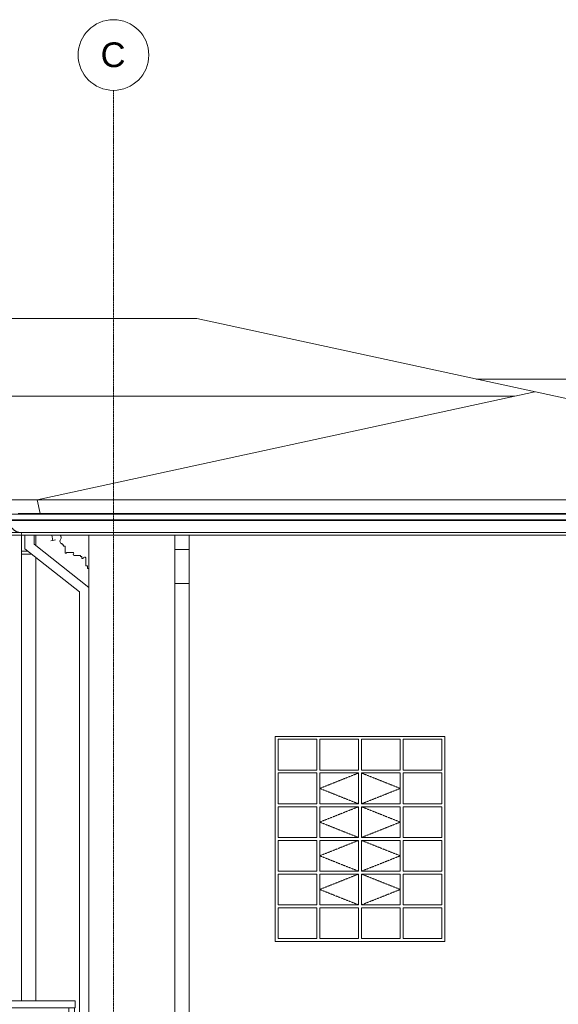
# Model space of a CAD drawing. Header units: millimetres. Extents: x -5998 to 62014, y -2232 to 8822.
# Tile 20 of 21: x 50796 to 54608, y 1855 to 8822. Entities that reach past the tile are written whole.
import ezdxf

# ---------------------------------------------------------------- set-up
doc = ezdxf.new("R2010")
doc.units = ezdxf.units.MM
doc.linetypes.add('_Tracejado pequeno', pattern=[2.25, 1.5, -0.75])
doc.linetypes.add('_Traço - ponto', pattern=[16, 12, -2, 0, -2])
for name, color, linetype, lineweight in [('A-FLOR-HRAL', 11, 'Continuous', 18), ('A-GENM', 13, 'Continuous', 18), ('A-GLAZ', 151, 'Continuous', 18), ('A-GLAZ-CWMG', 51, 'Continuous', 18), ('A-GLAZ-HDLN', 1, '_Tracejado pequeno', 18), ('A-ROOF', 132, 'Continuous', 18), ('A-ROOF-OTLN', 132, 'Continuous', 18), ('A-WALL', 113, 'Continuous', 18), ('S-GRID', 1, 'Continuous', 9), ('S-GRID-IDEN', 1, 'Continuous', 9)]:
    doc.layers.add(name, color=color, linetype=linetype, lineweight=lineweight)
doc.styles.add('Arial_2', font='arial.ttf', dxfattribs={"height": 175})

# ---------------------------------------------------------------- blocks, each defined once
blk = doc.blocks.new('Janelas_J2 e J4 - J03 - 1_2 x 1_45-4330368-ELEVAÇÃO 4 - FACHADA DE IMPLANTAÇÃO')
at = {"layer": 'A-GLAZ'}
for p, q in [((13293.4, 3730), (13568.4, 3730)), ((13293.4, 3511.7), (13293.4, 3730)), ((13568.4, 3730), (13568.4, 3511.7)), ((13588.4, 3730), (13863.4, 3730)), ((13588.4, 3511.7), (13588.4, 3730)), ((13863.4, 3730), (13863.4, 3511.7)), ((13883.4, 3730), (14158.4, 3730)), ((13883.4, 3511.7), (13883.4, 3730)), ((14158.4, 3730), (14158.4, 3511.7)), ((14178.4, 3730), (14453.4, 3730)), ((14178.4, 3511.7), (14178.4, 3730)), ((14453.4, 3730), (14453.4, 3511.7)), ((13568.4, 3511.7), (13293.4, 3511.7)), ((13293.4, 3491.7), (13568.4, 3491.7)), ((13293.4, 3273.3), (13293.4, 3491.7)), ((13568.4, 3491.7), (13568.4, 3273.3)), ((13863.4, 3511.7), (13588.4, 3511.7)), ((13588.4, 3491.7), (13863.4, 3491.7)), ((13588.4, 3273.3), (13588.4, 3491.7)), ((13863.4, 3491.7), (13863.4, 3273.3)), ((14158.4, 3511.7), (13883.4, 3511.7)), ((13883.4, 3491.7), (14158.4, 3491.7)), ((13883.4, 3273.3), (13883.4, 3491.7)), ((14158.4, 3491.7), (14158.4, 3273.3)), ((14453.4, 3511.7), (14178.4, 3511.7)), ((14178.4, 3491.7), (14453.4, 3491.7)), ((14178.4, 3273.3), (14178.4, 3491.7)), ((14453.4, 3491.7), (14453.4, 3273.3)), ((13568.4, 3273.3), (13293.4, 3273.3)), ((13293.4, 3253.3), (13568.4, 3253.3)), ((13293.4, 3035), (13293.4, 3253.3)), ((13568.4, 3253.3), (13568.4, 3035)), ((13863.4, 3273.3), (13588.4, 3273.3)), ((13588.4, 3253.3), (13863.4, 3253.3)), ((13588.4, 3035), (13588.4, 3253.3)), ((13863.4, 3253.3), (13863.4, 3035)), ((14158.4, 3273.3), (13883.4, 3273.3)), ((13883.4, 3253.3), (14158.4, 3253.3)), ((13883.4, 3035), (13883.4, 3253.3)), ((14158.4, 3253.3), (14158.4, 3035)), ((14453.4, 3273.3), (14178.4, 3273.3)), ((14178.4, 3253.3), (14453.4, 3253.3)), ((14178.4, 3035), (14178.4, 3253.3)), ((14453.4, 3253.3), (14453.4, 3035)), ((13568.4, 3035), (13293.4, 3035)), ((13293.4, 3015), (13568.4, 3015)), ((13293.4, 2796.7), (13293.4, 3015)), ((13568.4, 3015), (13568.4, 2796.7)), ((13863.4, 3035), (13588.4, 3035)), ((13588.4, 3015), (13863.4, 3015)), ((13588.4, 2796.7), (13588.4, 3015)), ((13863.4, 3015), (13863.4, 2796.7)), ((14158.4, 3035), (13883.4, 3035)), ((13883.4, 3015), (14158.4, 3015)), ((13883.4, 2796.7), (13883.4, 3015)), ((14158.4, 3015), (14158.4, 2796.7)), ((14453.4, 3035), (14178.4, 3035)), ((14178.4, 3015), (14453.4, 3015)), ((14178.4, 2796.7), (14178.4, 3015)), ((14453.4, 3015), (14453.4, 2796.7)), ((13568.4, 2796.7), (13293.4, 2796.7)), ((13863.4, 2796.7), (13588.4, 2796.7)), ((14158.4, 2796.7), (13883.4, 2796.7)), ((14453.4, 2796.7), (14178.4, 2796.7)), ((13293.4, 2776.7), (13568.4, 2776.7)), ((13293.4, 2558.3), (13293.4, 2776.7)), ((13568.4, 2776.7), (13568.4, 2558.3)), ((13588.4, 2776.7), (13863.4, 2776.7)), ((13588.4, 2558.3), (13588.4, 2776.7)), ((13863.4, 2776.7), (13863.4, 2558.3)), ((13883.4, 2776.7), (14158.4, 2776.7)), ((13883.4, 2558.3), (13883.4, 2776.7)), ((14158.4, 2776.7), (14158.4, 2558.3)), ((14178.4, 2776.7), (14453.4, 2776.7)), ((14178.4, 2558.3), (14178.4, 2776.7)), ((14453.4, 2776.7), (14453.4, 2558.3)), ((13568.4, 2558.3), (13293.4, 2558.3)), ((13293.4, 2538.3), (13568.4, 2538.3)), ((13293.4, 2320), (13293.4, 2538.3)), ((13568.4, 2538.3), (13568.4, 2320)), ((13863.4, 2558.3), (13588.4, 2558.3)), ((13588.4, 2538.3), (13863.4, 2538.3)), ((13588.4, 2320), (13588.4, 2538.3)), ((13863.4, 2538.3), (13863.4, 2320)), ((14158.4, 2558.3), (13883.4, 2558.3)), ((13883.4, 2538.3), (14158.4, 2538.3)), ((13883.4, 2320), (13883.4, 2538.3)), ((14158.4, 2538.3), (14158.4, 2320)), ((14453.4, 2558.3), (14178.4, 2558.3)), ((14178.4, 2538.3), (14453.4, 2538.3)), ((14178.4, 2320), (14178.4, 2538.3)), ((14453.4, 2538.3), (14453.4, 2320)), ((13568.4, 2320), (13293.4, 2320)), ((13863.4, 2320), (13588.4, 2320)), ((14158.4, 2320), (13883.4, 2320)), ((14453.4, 2320), (14178.4, 2320))]:
    blk.add_line(p, q, dxfattribs=at)
at = {"layer": 'A-GLAZ-HDLN'}
for p, q in [((13863.4, 3491.7), (13588.4, 3382.5)), ((13883.4, 3491.7), (14158.4, 3382.5)), ((13588.4, 3382.5), (13863.4, 3273.3)), ((14158.4, 3382.5), (13883.4, 3273.3)), ((13863.4, 3253.3), (13588.4, 3144.2)), ((13883.4, 3253.3), (14158.4, 3144.2)), ((13588.4, 3144.2), (13863.4, 3035)), ((14158.4, 3144.2), (13883.4, 3035)), ((13863.4, 3015), (13588.4, 2905.8)), ((13883.4, 3015), (14158.4, 2905.8)), ((13588.4, 2905.8), (13863.4, 2796.7)), ((14158.4, 2905.8), (13883.4, 2796.7)), ((13863.4, 2776.7), (13588.4, 2667.5)), ((13883.4, 2776.7), (14158.4, 2667.5)), ((13588.4, 2667.5), (13863.4, 2558.3)), ((14158.4, 2667.5), (13883.4, 2558.3))]:
    blk.add_line(p, q, dxfattribs=at)
blk = doc.blocks.new('Rectangular Mullion - 6x12 cm 2-4082025-ELEVAÇÃO 4 - FACHADA DE IMPLANTAÇÃO')
at = {"layer": 'A-GLAZ-CWMG'}
for p, q in [((11700.5, 5137), (11692.5, 5173.8)), ((11685.5, 5133.8), (11700.5, 5137)), ((11718.2, 5140.9), (11700.5, 5137))]:
    blk.add_line(p, q, dxfattribs=at)
blk = doc.blocks.new('Railing - 4 cm-V22-ELEVAÇÃO 4 - FACHADA DE IMPLANTAÇÃO')
at = {"layer": 'A-FLOR-HRAL'}
for p, q in [((-163.8, 1880), (-163.8, 1030)), ((-143.8, 1880), (-163.8, 1880)), ((-123.8, 1880), (-143.8, 1880)), ((-123.8, 1030), (-123.8, 1880))]:
    blk.add_line(p, q, dxfattribs=at)
blk = doc.blocks.new('Railing - Railing-3946303-ELEVAÇÃO 4 - FACHADA DE IMPLANTAÇÃO')
at = {"layer": 'A-FLOR-HRAL'}
for p, q in [((11858.5, 1880), (6218.5, 1880)), ((6218.5, 1855), (6218.5, 1880)), ((6218.5, 1830), (6218.5, 1855)), ((6218.5, 1830), (11858.5, 1830)), ((11858.5, 1880), (11858.5, 1855)), ((11858.5, 1855), (11858.5, 1830)), ((6241.7, 1630), (6218.5, 1630)), ((6218.5, 1615), (6218.5, 1630)), ((6218.5, 1600), (6218.5, 1615)), ((6786.7, 1630), (6245.3, 1630)), ((8286.7, 1630), (6790.3, 1630)), ((9786.7, 1630), (8290.3, 1630)), ((11286.7, 1630), (9790.3, 1630)), ((11831.7, 1630), (11290.3, 1630)), ((11858.5, 1630), (11835.3, 1630)), ((11858.5, 1630), (11858.5, 1615)), ((11858.5, 1615), (11858.5, 1600)), ((6218.5, 1600), (6241.7, 1600)), ((6245.3, 1600), (6786.7, 1600)), ((6790.3, 1600), (8286.7, 1600)), ((8290.3, 1600), (9786.7, 1600)), ((9790.3, 1600), (11286.7, 1600)), ((11290.3, 1600), (11831.7, 1600)), ((11835.3, 1600), (11858.5, 1600)), ((6241.7, 1430), (6218.5, 1430)), ((6218.5, 1415), (6218.5, 1430)), ((6218.5, 1400), (6218.5, 1415)), ((6218.5, 1400), (6241.7, 1400)), ((6786.7, 1430), (6245.3, 1430)), ((6245.3, 1400), (6786.7, 1400)), ((8286.7, 1430), (6790.3, 1430)), ((6790.3, 1400), (8286.7, 1400)), ((9786.7, 1430), (8290.3, 1430)), ((8290.3, 1400), (9786.7, 1400)), ((11286.7, 1430), (9790.3, 1430)), ((9790.3, 1400), (11286.7, 1400)), ((11831.7, 1430), (11290.3, 1430)), ((11290.3, 1400), (11831.7, 1400)), ((11858.5, 1430), (11835.3, 1430)), ((11835.3, 1400), (11858.5, 1400)), ((11858.5, 1430), (11858.5, 1415)), ((11858.5, 1415), (11858.5, 1400)), ((6241.7, 1230), (6218.5, 1230)), ((6218.5, 1215), (6218.5, 1230)), ((6218.5, 1200), (6218.5, 1215)), ((6218.5, 1200), (6241.7, 1200)), ((6786.7, 1230), (6245.3, 1230)), ((6245.3, 1200), (6786.7, 1200)), ((8286.7, 1230), (6790.3, 1230)), ((6790.3, 1200), (8286.7, 1200)), ((9786.7, 1230), (8290.3, 1230)), ((8290.3, 1200), (9786.7, 1200)), ((11286.7, 1230), (9790.3, 1230)), ((9790.3, 1200), (11286.7, 1200)), ((11831.7, 1230), (11290.3, 1230)), ((11290.3, 1200), (11831.7, 1200)), ((11858.5, 1230), (11835.3, 1230)), ((11835.3, 1200), (11858.5, 1200)), ((11858.5, 1230), (11858.5, 1215)), ((11858.5, 1215), (11858.5, 1200))]:
    blk.add_line(p, q, dxfattribs=at)
at = {"extrusion": (0, 0, -1), "zscale": -1}
for p in [(-6099.7, -50), (-6644.7, -50), (-8144.7, -50), (-9644.7, -50), (-11144.7, -50), (-11689.7, -50)]:
    blk.add_blockref('Railing - 4 cm-V22-ELEVAÇÃO 4 - FACHADA DE IMPLANTAÇÃO', p, dxfattribs=at)
blk = doc.blocks.new('Generic Models 1 - Generic Models 24-4258923-ELEVAÇÃO 4 - FACHADA DE IMPLANTAÇÃO')
at = {"layer": 'A-GENM'}
for p, q in [((11478.3, 5173.8), (11478.3, 5061.9)), ((11502.3, 5078.4), (11502.3, 5173.8)), ((11567.3, 5173.8), (11567.3, 5109.9)), ((11578.3, 5101.3), (11578.3, 5173.8)), ((12563.4, 5072.3), (12563.4, 5173.8)), ((12663.4, 5072.3), (12663.4, 5173.8)), ((11953.5, 4805.3), (11567.3, 5109.9)), ((11523.2, 5061.9), (11478.3, 5061.9)), ((11478.3, 5061.9), (11478.3, 5039.4)), ((11478.3, 1880), (11478.3, 5039.4)), ((11478.3, 5039.4), (11551.7, 5039.4)), ((11502.3, 5078.4), (11888.5, 4773.8)), ((11578.3, 5018.5), (11578.3, 1880)), ((12563.4, 5072.3), (12663.4, 5072.3)), ((12563.4, 4832.9), (12563.4, 5072.3)), ((12663.4, 5072.3), (12663.4, 4832.9)), ((12563.4, 4832.9), (12663.4, 4832.9)), ((12563.4, 1341.9), (12563.4, 4832.9)), ((12663.4, 4832.9), (12663.4, 1341.9)), ((11888.5, 4773.8), (11888.5, 1341.9))]:
    blk.add_line(p, q, dxfattribs=at)
blk = doc.blocks.new('ORNAMENTO SUPERIOR - ORNAMENTO SUPERIOR-4323885-ELEVAÇÃO 4 - FACHADA DE IMPLANTAÇÃO')
at = {"layer": 'A-GENM'}
for p, q in [((11669.7, 5328.7), (11669.7, 5322.7)), ((11953.8, 5322.7), (11953.8, 5328.7)), ((11953.8, 4938.7), (11953.8, 5173.8)), ((11755.8, 5116.7), (11765.8, 5116.7)), ((11765.8, 5116.7), (11765.8, 5106.7)), ((11765.8, 5106.7), (11775.8, 5106.7)), ((11775.8, 5106.7), (11775.8, 5096.7)), ((11775.8, 5096.7), (11785.8, 5096.7)), ((11785.8, 5096.7), (11785.8, 5046.7)), ((11785.8, 5046.7), (11795.8, 5046.7)), ((11795.8, 5046.7), (11795.8, 5051.7)), ((11795.8, 5051.7), (11845.8, 5051.7)), ((11849.9, 5031.7), (11895.8, 5031.7)), ((11895.8, 5031.7), (11895.8, 5023.7)), ((11895.8, 5023.7), (11903.8, 5023.7)), ((11903.8, 5023.7), (11903.8, 5008.7)), ((11903.8, 5008.7), (11913.8, 5008.7)), ((11933.8, 5009.1), (11933.8, 4958.7)), ((11933.8, 4958.7), (11943.8, 4958.7)), ((11943.8, 4958.7), (11943.8, 4938.7)), ((11943.8, 4938.7), (11953.8, 4938.7))]:
    blk.add_line(p, q, dxfattribs=at)
for centre, radius, start, end in [((11740.8, 5158.3), 19, 325.45968, 55.29754), ((11772.7, 5131.7), 22.6, 135.85966, 221.76644), ((11849.9, 5037.5), 5.84, 134.54044, 270), ((11840.3, 5046.7), 7.42, 317.64224, 42.35776), ((11923.8, 5009.1), 10, 0, 182.82271)]:
    blk.add_arc(centre, radius, start, end, dxfattribs=at)
blk = doc.blocks.new('Grid - Head Grid-11506-ELEVAÇÃO 4 - FACHADA DE IMPLANTAÇÃO')
at = {"layer": 'S-GRID-IDEN'}
blk.add_circle((673.5, 8571.9), 250, dxfattribs=at)

msp = doc.modelspace()

# ---------------------------------------------------------------- linework, layer by layer
at = {"layer": 'A-ROOF'}
for p, q in [((52050.4, 6708.1), (47568.4, 6708.1)), ((57963.6, 5425.2), (52050.4, 6708.1)), ((42726.4, 6157.8), (54297.1, 6157.8)), ((54442.1, 6189.2), (50920.6, 5425.2)), ((45424.6, 5425.2), (57963.6, 5425.2)), ((50941.5, 5328.7), (50920.6, 5425.2)), ((57942.6, 5328.7), (50941.5, 5328.7))]:
    msp.add_line(p, q, dxfattribs=at)
at = {"layer": 'A-ROOF-OTLN'}
for p, q in [((57970, 5322.7), (45426, 5322.7)), ((58180.6, 5322.6), (45641.6, 5322.6)), ((58185.6, 5322.2), (45646.6, 5322.2)), ((58162.5, 5279), (45623.6, 5279)), ((58182.1, 5282.5), (45643.1, 5282.5)), ((58073.5, 5173.8), (45426, 5173.8)), ((45538, 5193.5), (58077, 5193.5)), ((50810.7, 5173.8), (50807.2, 5193.5))]:
    msp.add_line(p, q, dxfattribs=at)
msp.add_open_spline([(50807.2, 5193.5), (50803.5, 5193.5), (50796, 5194), (50785, 5196.2), (50776.1, 5199.2), (50769.3, 5202.3), (50764.4, 5204.9), (50759.6, 5207.9), (50755.1, 5211.1), (50750.8, 5214.7), (50746.7, 5218.5), (50742.8, 5222.6), (50738.1, 5228.4), (50732.9, 5236.1), (50727.9, 5246.2), (50723.1, 5260.4), (50721.6, 5271.6), (50721.6, 5279)], degree=3, knots=[0, 0, 0, 0, 0.083333, 0.166667, 0.25, 0.291667, 0.333333, 0.375, 0.416667, 0.458333, 0.5, 0.541667, 0.583333, 0.666667, 0.75, 0.833333, 1, 1, 1, 1], dxfattribs=at)
at = {"layer": 'A-WALL'}
for p, q in [((57711.1, 6279.4), (54026.5, 6279.4)), ((50941.5, 5328.7), (50784.6, 5328.7)), ((51284.6, 5322.7), (51284.6, 5328.7)), ((51284.6, 1280), (51284.6, 5173.8)), ((52604.5, 2300), (52604.5, 3750)), ((52604.5, 3750), (53804.5, 3750)), ((53804.5, 3750), (53804.5, 2300)), ((53804.5, 2300), (52604.5, 2300))]:
    msp.add_line(p, q, dxfattribs=at)
at = {"layer": 'S-GRID', "linetype": '_Traço - ponto'}
msp.add_line((51459.6, -2218.8), (51459.6, 8321.9), dxfattribs=at)

# ---------------------------------------------------------------- block references
at = {"layer": 'A-FLOR-HRAL'}
msp.add_blockref('Railing - Railing-3946303-ELEVAÇÃO 4 - FACHADA DE IMPLANTAÇÃO', (39331.1, 0), dxfattribs=at)
at = {"layer": 'A-GENM'}
for name in ['ORNAMENTO SUPERIOR - ORNAMENTO SUPERIOR-4323885-ELEVAÇÃO 4 - FACHADA DE IMPLANTAÇÃO', 'Generic Models 1 - Generic Models 24-4258923-ELEVAÇÃO 4 - FACHADA DE IMPLANTAÇÃO']:
    msp.add_blockref(name, (39331.1, 0), dxfattribs=at)
at = {"layer": 'A-GLAZ'}
msp.add_blockref('Janelas_J2 e J4 - J03 - 1_2 x 1_45-4330368-ELEVAÇÃO 4 - FACHADA DE IMPLANTAÇÃO', (39331.1, 0), dxfattribs=at)
at = {"layer": 'A-GLAZ-CWMG'}
msp.add_blockref('Rectangular Mullion - 6x12 cm 2-4082025-ELEVAÇÃO 4 - FACHADA DE IMPLANTAÇÃO', (39331.1, 0), dxfattribs=at)
at = {"layer": 'S-GRID-IDEN'}
msp.add_blockref('Grid - Head Grid-11506-ELEVAÇÃO 4 - FACHADA DE IMPLANTAÇÃO', (50786.1, 0), dxfattribs=at)

# ---------------------------------------------------------------- texts
at = {"layer": 'S-GRID-IDEN', "insert": (51368.5, 8661.2), "char_height": 175, "width": 216.456, "attachment_point": 1, "style": 'Arial_2'}
msp.add_mtext('C', dxfattribs=at)

doc.saveas('drawing.dxf')
